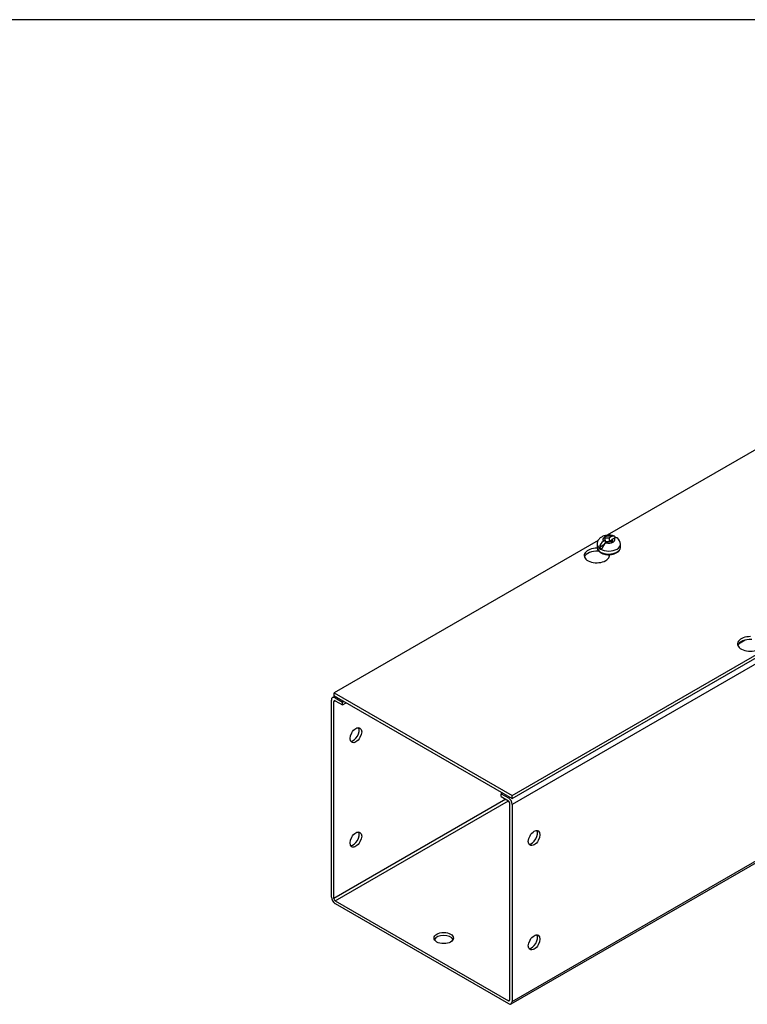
# Model space of a CAD drawing. Header units: inches. Extents: x 0 to 120, y -1 to 80.
# Tile 6 of 7: x 90 to 102, y 64 to 80. Entities that reach past the tile are written whole.
import ezdxf

# ---------------------------------------------------------------- set-up
doc = ezdxf.new("R2010")
doc.units = ezdxf.units.IN
doc.header["$MEASUREMENT"] = 0
for name, color, linetype in [('COM56307-3', 7, 'Continuous'), ('COM70722-2', 7, 'Continuous'), ('Default', 7, 'Continuous'), ('SCS19515', 7, 'Continuous')]:
    doc.layers.add(name, color=color, linetype=linetype)

# ---------------------------------------------------------------- blocks, each defined once
blk = doc.blocks.new('SE5')
at = {"layer": 'COM56307-3', "color": 7, "linetype": 'Continuous'}
for p, q in [((97.843, 67.145), (114.77, 76.917)), ((97.843, 67.099), (114.77, 76.871)), ((103.47, 73.702), (99.371, 71.335)), ((99.227, 71.252), (94.979, 68.799)), ((99.23, 71.08), (99.23, 71.088)), ((99.23, 71.08), (99.235, 71.082)), ((99.407, 70.996), (99.407, 71.024)), ((94.979, 68.799), (97.843, 67.145)), ((94.979, 68.753), (94.979, 68.799)), ((94.979, 68.753), (97.843, 67.099)), ((97.843, 67.099), (97.843, 67.145))]:
    blk.add_line(p, q, dxfattribs=at)
for centre, major_axis, start_param, end_param in [((99.206, 71.01), (0.203, 0), 1.53696, 6.405229), ((99.206, 70.963), (-0.203, 0), 4.590345, 6.080495), ((101.673, 69.586), (0.203, 0), 1.53696, 6.405229), ((101.673, 69.539), (-0.203, 0), 4.590345, 6.08331)]:
    blk.add_ellipse(centre, major_axis=major_axis, ratio=0.57735, start_param=start_param, end_param=end_param, dxfattribs=at)
at = {"layer": 'COM70722-2', "color": 7, "linetype": 'Continuous'}
for p, q in [((114.814, 76.801), (97.843, 67.003)), ((97.826, 63.791), (114.796, 73.589)), ((97.843, 63.831), (114.814, 73.629)), ((101.595, 69.647), (101.485, 69.584)), ((94.934, 65.51), (94.934, 68.682)), ((94.992, 68.745), (94.952, 68.722)), ((94.975, 68.659), (94.995, 68.671)), ((94.975, 65.487), (94.975, 68.659)), ((95.017, 68.73), (94.995, 68.717)), ((94.995, 68.717), (95.111, 68.65)), ((94.995, 68.671), (95.111, 68.604)), ((95.111, 68.65), (95.133, 68.663)), ((95.111, 68.604), (95.111, 68.65)), ((95.111, 68.604), (95.174, 68.64)), ((97.742, 67.085), (94.975, 65.487)), ((94.995, 65.451), (97.783, 67.061)), ((97.689, 67.188), (97.667, 67.175)), ((97.667, 67.175), (97.783, 67.108)), ((97.667, 67.129), (97.667, 67.175)), ((97.667, 67.129), (97.783, 67.062)), ((97.783, 67.108), (97.805, 67.121)), ((97.803, 67.026), (97.803, 63.854)), ((97.843, 67.003), (97.843, 63.831)), ((94.995, 65.451), (97.783, 63.842)), ((94.995, 65.405), (97.783, 63.796)), ((97.803, 63.854), (97.783, 63.842))]:
    blk.add_line(p, q, dxfattribs=at)
for centre, major_axis, start_param, end_param in [((94.995, 68.647), (0.043, -0.0745), 2.356194, 3.926991), ((94.995, 68.647), (0.0145, -0.0251), 2.356194, 3.926991), ((95.288, 68.14), (-0.066, -0.115), 0.307887, 2.833706), ((97.783, 67.038), (-0.043, 0.0745), 3.926991, 5.497787), ((97.783, 67.038), (-0.0145, 0.0251), 3.926991, 5.497787), ((98.157, 66.484), (0.066, 0.115), 3.44948, 5.975298), ((95.288, 66.461), (-0.066, -0.115), 0.307887, 2.833706), ((94.995, 65.475), (-0.043, 0.0745), 0.785398, 2.356194), ((94.995, 65.475), (-0.0145, 0.0251), 0.785398, 2.356194), ((96.742, 64.804), (0.156, 0), 0.260902, 2.88069), ((98.157, 64.804), (0.066, 0.115), 3.44948, 5.975298), ((97.783, 63.866), (-0.0145, 0.0251), 2.356194, 3.926991), ((97.783, 63.866), (-0.043, 0.0745), 2.356194, 3.926991)]:
    blk.add_ellipse(centre, major_axis=major_axis, ratio=0.57735, start_param=start_param, end_param=end_param, dxfattribs=at)
for centre, major_axis in [((95.328, 68.117), (-0.066, -0.115)), ((95.328, 66.437), (-0.066, -0.115)), ((98.197, 66.461), (0.066, 0.115)), ((96.742, 64.851), (0.156, 0)), ((98.197, 64.781), (0.066, 0.115))]:
    blk.add_ellipse(centre, major_axis=major_axis, ratio=0.57735, dxfattribs=at)
at = {"layer": 'SCS19515', "color": 7, "linetype": 'Continuous'}
for p, q in [((99.21, 71.19), (99.21, 71.141)), ((99.318, 71.181), (99.247, 71.14)), ((99.342, 71.256), (99.311, 71.238)), ((99.342, 71.296), (99.412, 71.296)), ((99.342, 71.256), (99.342, 71.296)), ((99.342, 71.256), (99.342, 71.205)), ((99.342, 71.235), (99.412, 71.235)), ((99.354, 71.214), (99.384, 71.232)), ((99.454, 71.232), (99.384, 71.232)), ((99.442, 71.314), (99.412, 71.296)), ((99.412, 71.235), (99.412, 71.296)), ((99.454, 71.259), (99.412, 71.235)), ((99.454, 71.272), (99.485, 71.289)), ((99.454, 71.272), (99.454, 71.232)), ((99.585, 71.141), (99.585, 71.19))]:
    blk.add_line(p, q, dxfattribs=at)
for centre, radius, start, end in [((99.389, 71.117), 0.144, 122.6431, 170.9725), ((99.431, 71.093), 0.144, 122.6435, 170.9722), ((99.458, 71.191), 0.127, 359.9095, 52.2428)]:
    blk.add_arc(centre, radius, start, end, dxfattribs=at)
for centre, major_axis, start_param, end_param in [((99.398, 71.264), (0.0975, 0), 1.098165, 3.614224), ((99.398, 71.19), (0.188, 0), 3.142295, 6.283185), ((99.398, 71.264), (-0.0975, 0), 1.098165, 3.614224), ((99.398, 71.19), (0.188, 0), 0, 0.000134), ((99.398, 71.141), (-0.187, 0), 0, 3.120201), ((99.398, 71.203), (-0.186, 0), 0.623612, 0.947184), ((99.398, 71.141), (-0.187, 0), 3.120201, 3.141593)]:
    blk.add_ellipse(centre, major_axis=major_axis, ratio=0.57735, start_param=start_param, end_param=end_param, dxfattribs=at)
for points, knots in [([(99.485, 71.321), (99.476, 71.324), (99.46, 71.33), (99.432, 71.335), (99.404, 71.337), (99.375, 71.336), (99.346, 71.332), (99.318, 71.324), (99.292, 71.313), (99.269, 71.3), (99.251, 71.284), (99.235, 71.266), (99.223, 71.247), (99.215, 71.226), (99.211, 71.207), (99.211, 71.195), (99.211, 71.19)], [0, 0, 0, 0, 0.073307, 0.151374, 0.229492, 0.307869, 0.387087, 0.4678, 0.55073, 0.625096, 0.696465, 0.764831, 0.830938, 0.895597, 0.959497, 1, 1, 1, 1]), ([(99.505, 71.296), (99.505, 71.298), (99.504, 71.299), (99.502, 71.304), (99.501, 71.307), (99.497, 71.313), (99.495, 71.315), (99.49, 71.319), (99.487, 71.32), (99.481, 71.322), (99.478, 71.323), (99.472, 71.323), (99.468, 71.323), (99.461, 71.322), (99.457, 71.321), (99.45, 71.318), (99.446, 71.316), (99.442, 71.314)], [0.0718773, 0.0718773, 0.0718773, 0.0718773, 0.125, 0.125, 0.25, 0.25, 0.375, 0.375, 0.5, 0.5, 0.625, 0.625, 0.75, 0.75, 0.875, 0.875, 1, 1, 1, 1]), ([(99.485, 71.289), (99.489, 71.292), (99.492, 71.294), (99.5, 71.296), (99.503, 71.297), (99.511, 71.299), (99.514, 71.299), (99.521, 71.298), (99.524, 71.298), (99.53, 71.296), (99.532, 71.294), (99.535, 71.292), (99.535, 71.292), (99.536, 71.292)], [0, 0, 0, 0, 0.125, 0.125, 0.25, 0.25, 0.375, 0.375, 0.5, 0.5, 0.625, 0.625, 0.6404533, 0.6404533, 0.6404533, 0.6404533]), ([(99.211, 71.143), (99.211, 71.14), (99.21, 71.131), (99.214, 71.116), (99.222, 71.098), (99.234, 71.082), (99.249, 71.067), (99.269, 71.054), (99.291, 71.043), (99.316, 71.034), (99.343, 71.027), (99.371, 71.023), (99.399, 71.022), (99.428, 71.024), (99.456, 71.028), (99.483, 71.034), (99.508, 71.044), (99.53, 71.056), (99.55, 71.07), (99.566, 71.086), (99.577, 71.104), (99.584, 71.122), (99.585, 71.133), (99.585, 71.138)], [0, 0, 0, 0, 0.021374, 0.066719, 0.112078, 0.158519, 0.206597, 0.256143, 0.306517, 0.357072, 0.407502, 0.457779, 0.507965, 0.558149, 0.608416, 0.658857, 0.709581, 0.760669, 0.812113, 0.863535, 0.914095, 0.962877, 1, 1, 1, 1])]:
    blk.add_open_spline(points, degree=3, knots=knots, dxfattribs=at)
blk = doc.blocks.new('BORDER')
at = {"layer": 'Default', "color": 7, "linetype": 'Continuous'}
blk.add_line((0, 27.86), (-41.86, 27.86), dxfattribs=at)

msp = doc.modelspace()

# ---------------------------------------------------------------- block references
at = {"layer": 'Default', "color": 7, "xscale": 2.85, "yscale": 2.85, "zscale": 2.85}
msp.add_blockref('BORDER', (119.744, 0.233), dxfattribs=at)
at = {"layer": 'Default'}
msp.add_blockref('SE5', (0, 0), dxfattribs=at)

doc.saveas('drawing.dxf')
